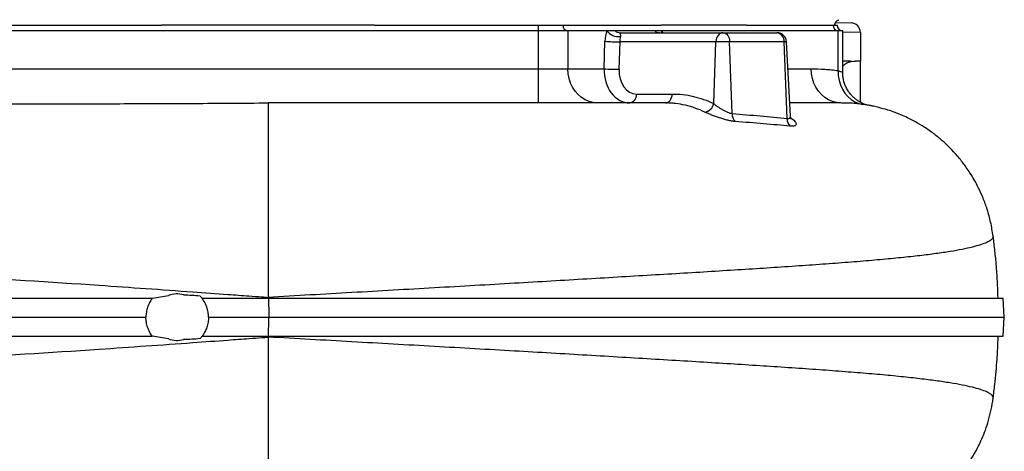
# Model space of a CAD drawing. Header units: millimetres. Extents: x 2572 to 4387, y 1283 to 6159.
# Tile 5 of 13: x 3348 to 4387, y 1921 to 2377. Entities that reach past the tile are written whole.
import ezdxf

# ---------------------------------------------------------------- set-up
doc = ezdxf.new("R2010")
doc.units = ezdxf.units.MM
doc.header["$LTSCALE"] = 2

msp = doc.modelspace()

# ---------------------------------------------------------------- linework, layer by layer
at = {"color": 7, "linetype": 'Continuous', "lineweight": 25}
for p, q in [((3325.1, 2370.9), (3498.2, 2370.9)), ((3722.4, 2370.9), (3895.5, 2370.9)), ((3895.5, 2364.9), (3895.5, 2370.9)), ((3895.5, 2370.9), (3921.5, 2370.9)), ((3921.5, 2370.9), (4025.4, 2370.9)), ((4025.4, 2370.9), (4025.4, 2370.9)), ((4115.2, 2370.9), (4206.7, 2370.9)), ((4206.7, 2370.9), (4210.7, 2370.9)), ((4209.3, 2373.6), (4225.4, 2373.3)), ((4212.7, 2376.7), (4212.7, 2376.7)), ((4212.7, 2376.7), (4212.7, 2376.7)), ((3895.5, 2364.9), (3325.1, 2364.9)), ((3895.5, 2324.9), (3895.5, 2364.9)), ((3926.7, 2364.9), (3895.5, 2364.9)), ((3926.7, 2364.9), (3926.7, 2324.9)), ((3967.7, 2364.9), (3926.7, 2364.9)), ((3976.5, 2364.9), (3967.7, 2364.9)), ((4018.4, 2364.9), (3976.5, 2364.9)), ((3981.7, 2362.9), (4090, 2362.9)), ((4026.2, 2364.9), (4018.4, 2364.9)), ((4211.9, 2364.9), (4026.2, 2364.9)), ((4090, 2362.9), (4090.7, 2362.9)), ((4090.7, 2362.9), (4147.3, 2362.9)), ((4147.3, 2362.9), (4147.4, 2362.9)), ((4211.9, 2323), (4211.9, 2364.9)), ((4216.7, 2364.9), (4211.9, 2364.9)), ((4216.7, 2321), (4216.7, 2364.9)), ((4235.3, 2363.3), (4235.3, 2333.1)), ((3964.8, 2324.9), (3965.6, 2353.9)), ((3981.3, 2353.4), (3980.5, 2324.3)), ((4082.9, 2353.4), (3981.3, 2353.4)), ((4080.5, 2288.2), (4082.9, 2353.4)), ((4097.3, 2353.4), (4082.9, 2353.4)), ((4100, 2277.7), (4097.3, 2353.4)), ((4154.7, 2353.4), (4097.3, 2353.4)), ((4157.9, 2272.5), (4154.7, 2353.4)), ((4161.5, 2274.9), (4157.4, 2353.4)), ((4224.6, 2332.9), (4216.7, 2332.8)), ((4235.3, 2333.1), (4229.9, 2333)), ((4235.3, 2289.5), (4235.3, 2332.3)), ((3325.1, 2324.9), (3895.5, 2324.9)), ((3895.5, 2288.9), (3895.5, 2324.9)), ((3895.5, 2324.9), (3926.7, 2324.9)), ((3926.7, 2324.9), (3964.8, 2324.9)), ((3998.9, 2298.3), (4036.7, 2298.3)), ((3610.3, 2288.9), (3610.3, 2083.8)), ((3610.3, 2083.8), (3610.3, 2082.9)), ((4387.2, 2062.9), (4386.1, 2082.9)), ((4386.1, 2042.9), (4387.2, 2062.9)), ((3610.3, 2042.9), (3610.3, 2041.9)), ((3610.3, 2041.9), (3610.3, 1841.4))]:
    msp.add_line(p, q, dxfattribs=at)
at = {"color": 8, "linetype": 'Continuous', "lineweight": 25}
for p, q in [((4235.3, 2363.3), (4216.7, 2363.5)), ((4157.4, 2353.4), (4154.7, 2353.4)), ((4158.9, 2324.9), (4183.5, 2324.9)), ((4238.2, 2287.3), (4238, 2287.3))]:
    msp.add_line(p, q, dxfattribs=at)
at = {"color": 8, "linetype": 'Continuous', "lineweight": 25, "flags": 128}
msp.add_lwpolyline([(4025.4, 2362.9), (4025.6, 2363.8), (4026.2, 2364.9)], dxfattribs=at)
at = {"color": 7, "linetype": 'Continuous', "lineweight": 25, "flags": 128}
for points in [[(4090, 2362.9), (4088.6, 2362.7), (4087.3, 2362.2), (4086.1, 2361.3), (4085.1, 2360.1), (4084.2, 2358.7), (4083.5, 2357.1), (4083.1, 2355.3), (4082.9, 2353.4)], [(4090.7, 2362.9), (4091.9, 2362.7), (4093.1, 2362.2), (4094.3, 2361.3), (4095.3, 2360.1), (4096.1, 2358.7), (4096.7, 2357.1), (4097.1, 2355.3), (4097.3, 2353.4)], [(3957.8, 2288.9), (3953.4, 2289.2), (3949.1, 2290.3), (3944.9, 2292.1), (3941, 2294.6), (3937.4, 2297.7), (3934.3, 2301.3), (3931.6, 2305.4), (3929.5, 2309.9), (3927.9, 2314.7), (3927, 2319.7), (3926.7, 2324.9)], [(4214.6, 2288.9), (4210.2, 2289.2), (4205.9, 2290.3), (4201.7, 2292.1), (4197.8, 2294.6), (4194.2, 2297.7), (4191.1, 2301.3), (4188.4, 2305.4), (4186.3, 2309.9), (4184.7, 2314.7), (4183.8, 2319.7), (4183.5, 2324.9)], [(4211.9, 2323), (4212, 2317.8), (4212.8, 2312.7), (4214.2, 2307.8), (4216.3, 2303.3), (4218.9, 2299.1), (4222, 2295.5), (4225.5, 2292.4), (4229.4, 2290), (4233.6, 2288.3), (4238, 2287.3)], [(3998.9, 2298.3), (3998.7, 2296.5), (3998.2, 2294.7), (3997.6, 2293), (3996.7, 2291.6), (3995.6, 2290.4), (3994.4, 2289.6), (3993.1, 2289), (3991.8, 2288.9)], [(4029.6, 2288.9), (4031, 2289), (4032.2, 2289.6), (4033.4, 2290.4), (4034.5, 2291.6), (4035.4, 2293), (4036, 2294.7), (4036.5, 2296.5), (4036.7, 2298.3)], [(4215.8, 2288.8), (4214.6, 2288.9), (4214.6, 2288.9), (4214.6, 2288.9)], [(3610.8, 2082.9), (3610.8, 2076.8), (3610.9, 2070.7), (3610.9, 2062.9)], [(3610.8, 2042.9), (3610.8, 2049), (3610.9, 2055.1), (3610.9, 2062.9)]]:
    msp.add_lwpolyline(points, dxfattribs=at)
at = {"color": 7, "linetype": 'Continuous', "lineweight": 25}
for centre, radius, start, end in [((3927.1, 2370.5), 5.64, 176.1887, 265.5981), ((4212.3, 2370.5), 5.64, 176.1887, 265.5981), ((4216.7, 2370.9), 6, 180, 270), ((4225.3, 2363.3), 10, 0, 89), ((3980.2, 2374.7), 15.9, 218.0408, 276.4841), ((3981.8, 2370.8), 7.93, 228.4093, 269.4873), ((4023.7, 2370.8), 7.93, 228.4093, 269.4873), ((4145.9, 2354.1), 8.86, 355.2962, 80.9946), ((4147.4, 2352.9), 10, 3, 90), ((3978.8, 2512.9), 159.5, 265.2676, 270.9192), ((3978, 2483.9), 159.5, 265.2676, 270.9192), ((4069.5, 2290.3), 11.2, 278.3312, 349.1623), ((4110.5, 2277), 10.5, 176.0186, 226.995), ((4168.1, 2271.9), 10.3, 177.0947, 227.7987), ((3514.3, 2062.9), 24.5, 73.8595, 112.0076), ((3514.3, 2062.9), 24.5, 247.7935, 286.2326)]:
    msp.add_arc(centre, radius, start, end, dxfattribs=at)
for centre, major_axis, ratio, start_param, end_param in [((3976, 2352.9), (0, 20), 0.517638, 0.927295, 1.518436), ((3984.6, 2352.9), (0, 10), 0.328169, 0.927295, 1.518436), ((4195.3, 2339), (-0.7, 382.7), 0.104497, 4.69484, 4.696952), ((3992.5, 2324.9), (1.7, 36), 0.768544, 1.607615, 3.178412), ((3999.6, 2324.3), (1.5, 26), 0.730894, 1.613416, 3.184212)]:
    msp.add_ellipse(centre, major_axis=major_axis, ratio=ratio, start_param=start_param, end_param=end_param, dxfattribs=at)
at = {"color": 8, "linetype": 'Continuous', "lineweight": 25}
msp.add_ellipse((4017.9, 2352.9), major_axis=(0, 20), ratio=0.517638, start_param=5.235988, end_param=5.35589, dxfattribs=at)
at = {"color": 7, "linetype": 'Continuous', "lineweight": 25}
for points, knots in [([(3722.4, 2370.9), (3722, 2370.9), (3704.2, 2370.9), (3666.8, 2370.9), (3610.3, 2370.9), (3553.8, 2370.9), (3516.4, 2370.9), (3498.6, 2370.9), (3498.2, 2370.9)], [0, 0, 0, 0, 0.005206, 0.238509, 0.5, 0.761487, 0.994794, 1, 1, 1, 1]), ([(4115.2, 2370.9), (4112.9, 2370.9), (4108.6, 2370.9), (4099.5, 2370.9), (4087.9, 2370.9), (4074, 2370.9), (4059.7, 2370.9), (4047.1, 2370.9), (4035.6, 2370.9), (4028.9, 2370.9), (4025.4, 2370.9)], [0, 0, 0, 0, 0.074941, 0.148055, 0.305237, 0.464029, 0.615786, 0.779961, 0.883595, 1, 1, 1, 1]), ([(4208.4, 2370.9), (4208.4, 2371.5), (4208.5, 2372.7), (4209.4, 2374.5), (4210.8, 2375.9), (4212.1, 2376.4), (4212.7, 2376.7)], [0, 0, 0, 0, 0.230804, 0.482508, 0.743657, 1, 1, 1, 1]), ([(3981.7, 2362.9), (3981.5, 2362.9), (3981.5, 2362.8), (3981.4, 2362.7), (3981.4, 2362.7), (3981.4, 2362.5), (3981.5, 2362.4), (3981.6, 2362.2), (3981.7, 2362), (3981.8, 2361.6), (3982, 2361.2), (3982.1, 2360.5), (3982.1, 2360.2), (3982.1, 2359.8), (3982.1, 2359.6), (3982.1, 2359.3), (3982, 2359.1), (3982, 2358.9)], [0, 0, 0, 0, 0.125, 0.125, 0.25, 0.25, 0.375, 0.375, 0.5, 0.5, 0.75, 0.75, 0.875, 0.875, 0.9375, 0.9375, 1, 1, 1, 1]), ([(4023.6, 2362.9), (4023.5, 2362.9), (4023.2, 2362.9), (4023.2, 2362.9), (4023.2, 2362.9)], [0, 0, 0, 0, 0.478722, 1, 1, 1, 1]), ([(4226.6, 2332.7), (4225.5, 2332.4), (4223.3, 2331.9), (4219.9, 2330.4), (4217.8, 2328.5), (4216.7, 2327.5)], [0, 0, 0, 0, 0.312511, 0.632641, 1, 1, 1, 1]), ([(4183.5, 2324.9), (4188.2, 2324.9), (4192.9, 2324.7), (4202.4, 2324.1), (4207.1, 2323.7), (4211.9, 2323)], [0, 0, 0, 0, 0.5, 0.5, 1, 1, 1, 1]), ([(4241.9, 2286.7), (4241.8, 2286.8), (4241.5, 2286.8), (4240.7, 2287.1), (4239.4, 2287.6), (4237.8, 2288.2), (4235.7, 2289.3), (4233.1, 2290.7), (4230.3, 2292.7), (4227.4, 2295.3), (4224.7, 2298.2), (4222.2, 2301.6), (4220.1, 2305.4), (4218.5, 2309.5), (4217.3, 2313.8), (4216.7, 2317.7), (4216.8, 2320.1), (4216.8, 2321)], [0, 0, 0, 0, 0.0343423, 0.0785989, 0.1207588, 0.1634409, 0.2130458, 0.2744621, 0.3464026, 0.424231, 0.505468, 0.5900117, 0.6769227, 0.7653399, 0.8547182, 0.944713, 1, 1, 1, 1]), ([(4036.7, 2298.3), (4044.2, 2298.3), (4051.7, 2297.5), (4066.3, 2294.1), (4073.4, 2291.6), (4080.5, 2288.2)], [0, 0, 0, 0, 0.5, 0.5, 1, 1, 1, 1]), ([(3200.9, 2289.4), (3202.4, 2289.4), (3212.2, 2289.2), (3231.6, 2288.9), (3259.1, 2288.5), (3287.6, 2288.3), (3316.8, 2288.1), (3347, 2288), (3379.8, 2288), (3415.4, 2288), (3453.7, 2288.1), (3492.4, 2288.2), (3531.6, 2288.4), (3570.9, 2288.6), (3597.1, 2288.8), (3610.3, 2288.9)], [0, 0, 0, 0, 0.0125014, 0.0857571, 0.1593816, 0.2321674, 0.3054914, 0.3793868, 0.453857, 0.5432496, 0.6334024, 0.7242249, 0.8156471, 0.9076075, 1, 1, 1, 1]), ([(4029.6, 2288.9), (4017.8, 2288.9), (3991.2, 2288.9), (3943.1, 2288.9), (3867.8, 2288.9), (3803, 2288.9), (3710.7, 2288.9), (3660.7, 2288.9), (3610.3, 2288.9)], [0.7488429, 0.7488429, 0.7488429, 0.7488429, 0.7758512, 0.8075328, 0.8477429, 0.9196346, 0.9196346, 1, 1, 1, 1]), ([(4071.1, 2279.2), (4067.8, 2280.8), (4064.4, 2282.2), (4059.3, 2284), (4057.6, 2284.6), (4054.2, 2285.6), (4052.4, 2286), (4047.2, 2287.3), (4043.8, 2287.9), (4038.5, 2288.5), (4036.7, 2288.6), (4033.2, 2288.8), (4031.4, 2288.9), (4029.6, 2288.9)], [0, 0, 0, 0, 0.25, 0.25, 0.375, 0.375, 0.5, 0.5, 0.75, 0.75, 0.875, 0.875, 1, 1, 1, 1]), ([(4080.5, 2288.2), (4081.1, 2287.7), (4081.7, 2287.2), (4083.1, 2286.1), (4083.9, 2285.6), (4085.4, 2284.5), (4086.2, 2284), (4087.9, 2282.9), (4088.7, 2282.4), (4090, 2281.6), (4090.5, 2281.4), (4091.3, 2280.9), (4091.8, 2280.7), (4093.1, 2280), (4094, 2279.6), (4095.8, 2278.8), (4096.7, 2278.5), (4098.4, 2278), (4099.2, 2277.8), (4100, 2277.7)], [0, 0, 0, 0, 0.125, 0.125, 0.25, 0.25, 0.375, 0.375, 0.5, 0.5, 0.5625, 0.5625, 0.625, 0.625, 0.75, 0.75, 0.875, 0.875, 1, 1, 1, 1]), ([(4214.6, 2288.9), (4213.6, 2288.9), (4211.6, 2288.9), (4205.7, 2288.9), (4197.8, 2288.9), (4187.8, 2288.9), (4175.7, 2288.9), (4166.6, 2288.9), (4161, 2288.9), (4160.8, 2288.9)], [0, 0, 0, 0, 0.167644, 0.334229, 0.499978, 0.665124, 0.829969, 0.991883, 1, 1, 1, 1]), ([(4375.4, 2148.3), (4374.6, 2153.2), (4373.1, 2162.8), (4369.4, 2176.2), (4365.1, 2188.2), (4360.4, 2198.6), (4355.7, 2207.4), (4351.3, 2214.7), (4347.3, 2220.5), (4343.6, 2225.6), (4339.7, 2230.6), (4334.8, 2236.2), (4328.8, 2242.5), (4321.4, 2249.4), (4312.7, 2256.6), (4303.2, 2263.2), (4293.8, 2268.8), (4285.5, 2273.1), (4278.3, 2276.3), (4271.4, 2279), (4263.7, 2281.7), (4256, 2283.8), (4250.4, 2285.1), (4247.4, 2285.7), (4245.7, 2286.1), (4243.7, 2286.4), (4240.5, 2287), (4236, 2287.6), (4229.9, 2288.3), (4223, 2288.7), (4218.2, 2288.8), (4215.8, 2288.8)], [0, 0, 0, 0, 0.0610151, 0.11773, 0.169555, 0.2160146, 0.2567427, 0.2914708, 0.3200116, 0.342242, 0.3680867, 0.3975555, 0.4327163, 0.473551, 0.5199875, 0.5698723, 0.6143369, 0.6523766, 0.6840655, 0.709541, 0.7426259, 0.7835797, 0.8068855, 0.8130166, 0.819936, 0.8284894, 0.8390642, 0.8669451, 0.904285, 0.9511045, 1, 1, 1, 1]), ([(4103.3, 2269.3), (4102.1, 2269.3), (4100.9, 2269.5), (4098.9, 2269.8), (4098.3, 2270), (4096.9, 2270.2), (4096.2, 2270.4), (4094.1, 2270.9), (4092.6, 2271.3), (4090.4, 2271.9), (4089.7, 2272.1), (4088.2, 2272.6), (4087.5, 2272.8), (4085.3, 2273.5), (4083.8, 2274), (4081, 2275.1), (4079.6, 2275.6), (4077.6, 2276.4), (4077, 2276.6), (4075.7, 2277.2), (4075.1, 2277.4), (4073.3, 2278.2), (4072.1, 2278.7), (4071.1, 2279.2)], [0, 0, 0, 0, 0.125, 0.125, 0.1875, 0.1875, 0.25, 0.25, 0.375, 0.375, 0.4375, 0.4375, 0.5, 0.5, 0.625, 0.625, 0.75, 0.75, 0.8125, 0.8125, 0.875, 0.875, 1, 1, 1, 1]), ([(4162.4, 2271.9), (4162.4, 2271.9), (4162.4, 2271.9), (4162.1, 2272.4), (4161.7, 2273.4), (4161.6, 2274.4), (4161.5, 2274.9)], [0, 0, 0, 0, 0.174401, 0.448511, 0.721748, 1, 1, 1, 1]), ([(4380.6, 2082.9), (4380.3, 2092.1), (4379.6, 2113.9), (4377, 2135.7), (4375.4, 2148.3)], [0, 0, 0, 0, 0.419942, 1, 1, 1, 1]), ([(2747.9, 2112.9), (2750.8, 2112.9), (2756.8, 2113.1), (2771.7, 2113.5), (2799.3, 2114.1), (2869.1, 2115.6), (2956.6, 2116.3), (3054.1, 2115), (3128.9, 2113.1), (3203.4, 2110.1), (3306.9, 2104.7), (3412.2, 2098.1), (3510.1, 2091.1), (3562.9, 2087.3), (3587.1, 2085.5), (3601.3, 2084.5), (3608, 2084), (3610.3, 2083.8)], [0, 0, 0, 0, 0.015407, 0.030813, 0.075293, 0.149427, 0.347117, 0.422333, 0.497549, 0.601219, 0.663422, 0.821574, 0.920419, 0.957486, 0.979726, 0.993242, 1, 1, 1, 1]), ([(2739.2, 2082.9), (2745, 2082.9), (2750.8, 2082.9), (2763, 2082.9), (2769.2, 2082.9), (2788.3, 2082.9), (2801.6, 2082.9), (2843, 2082.9), (2872.7, 2082.9), (2936, 2082.9), (2969.5, 2082.9), (3040, 2082.9), (3077, 2082.9), (3153.6, 2082.9), (3193.3, 2082.9), (3274.4, 2082.9), (3315.9, 2082.9), (3399.6, 2082.9), (3441.9, 2082.9), (3485.4, 2082.9), (3486.7, 2082.9), (3488, 2082.9)], [0, 0, 0, 0, 0.03125, 0.03125, 0.0625, 0.0625, 0.125, 0.125, 0.25, 0.25, 0.375, 0.375, 0.5, 0.5, 0.625, 0.625, 0.75, 0.75, 0.875, 0.875, 0.8788333, 0.8788333, 0.8788333, 0.8788333]), ([(3488, 2082.9), (3486.9, 2081.4), (3486, 2079.9), (3484.3, 2076.8), (3483.6, 2075.2), (3482.7, 2072.6), (3482.5, 2071.7), (3482, 2070), (3481.9, 2069.1), (3481.4, 2066.5), (3481.3, 2064.7), (3481.3, 2062.9)], [0, 0, 0, 0, 0.25, 0.25, 0.5, 0.5, 0.625, 0.625, 0.75, 0.75, 1, 1, 1, 1]), ([(3488, 2082.9), (3490.9, 2083.5), (3493.7, 2084), (3499.4, 2084.9), (3502.2, 2085.3), (3505.1, 2085.6)], [0, 0, 0, 0, 0.5, 0.5, 1, 1, 1, 1]), ([(3521.1, 2086.4), (3524, 2086.4), (3526.9, 2086.3), (3532.6, 2086), (3535.5, 2085.7), (3538.4, 2085.4)], [0, 0, 0, 0, 0.5, 0.5, 1, 1, 1, 1]), ([(3547.3, 2062.9), (3547.3, 2064.7), (3547.1, 2066.5), (3546.7, 2069.1), (3546.5, 2070), (3546.1, 2071.7), (3545.8, 2072.6), (3545, 2075.1), (3544.3, 2076.7), (3543, 2079.1), (3542.6, 2079.9), (3541.6, 2081.4), (3541.1, 2082.1), (3540.5, 2082.9)], [0, 0, 0, 0, 0.25, 0.25, 0.375, 0.375, 0.5, 0.5, 0.75, 0.75, 0.875, 0.875, 1, 1, 1, 1]), ([(3540.5, 2082.9), (3542.9, 2082.9), (3545.2, 2082.9), (3558.1, 2082.9), (3568.6, 2082.9), (3589.8, 2082.9), (3600.3, 2082.9), (3610.8, 2082.9)], [0.9305863, 0.9305863, 0.9305863, 0.9305863, 0.9375, 0.9375, 0.96875, 0.96875, 0.99999724, 0.99999724, 0.99999724, 0.99999724]), ([(3610.8, 2082.9), (3627, 2082.9), (3656.2, 2082.9), (3698.1, 2082.9), (3736.7, 2082.9), (3774.8, 2082.9), (3812.4, 2082.9), (3847.3, 2082.9), (3879.5, 2082.9), (3909.2, 2082.9), (3938.3, 2082.9), (3966.9, 2082.9), (3994.7, 2082.9), (4022, 2082.9), (4048.5, 2082.9), (4074.2, 2082.9), (4102.8, 2082.9), (4133.7, 2082.9), (4166.2, 2082.9), (4196.8, 2082.9), (4225.4, 2082.9), (4251.8, 2082.9), (4276.1, 2082.9), (4298.1, 2082.9), (4317.8, 2082.9), (4335.1, 2082.9), (4350, 2082.9), (4362.4, 2082.9), (4371.4, 2082.9), (4377.7, 2082.9), (4382.3, 2082.9), (4385.6, 2082.9), (4385.9, 2082.9), (4386.1, 2082.9)], [0, 0, 0, 0, 0.038891, 0.070206, 0.101566, 0.132938, 0.164292, 0.195602, 0.221574, 0.247555, 0.273527, 0.299498, 0.32548, 0.351451, 0.377423, 0.403405, 0.429377, 0.466701, 0.504053, 0.541378, 0.578613, 0.615877, 0.653112, 0.690346, 0.727608, 0.764842, 0.802077, 0.83934, 0.876576, 0.904414, 0.932252, 0.967197, 1, 1, 1, 1]), ([(2738.3, 2062.9), (2744.1, 2062.9), (2750, 2062.9), (2762.1, 2062.9), (2768.4, 2062.9), (2787.5, 2062.9), (2800.7, 2062.9), (2842.2, 2062.9), (2872, 2062.9), (2935.3, 2062.9), (2968.9, 2062.9), (3039.5, 2062.9), (3076.5, 2062.9), (3153.2, 2062.9), (3192.9, 2062.9), (3274.1, 2062.9), (3315.7, 2062.9), (3398.6, 2062.9), (3439.9, 2062.9), (3481.3, 2062.9)], [0, 0, 0, 0, 0.03125, 0.03125, 0.0625, 0.0625, 0.125, 0.125, 0.25, 0.25, 0.375, 0.375, 0.5, 0.5, 0.625, 0.625, 0.75, 0.75, 0.8722161, 0.8722161, 0.8722161, 0.8722161]), ([(3488, 2042.9), (3486.9, 2044.3), (3486, 2045.8), (3484.3, 2048.9), (3483.6, 2050.6), (3482.7, 2053.1), (3482.5, 2054), (3482, 2055.7), (3481.9, 2056.6), (3481.4, 2059.3), (3481.3, 2061.1), (3481.3, 2062.9)], [0, 0, 0, 0, 0.25, 0.25, 0.5, 0.5, 0.625, 0.625, 0.75, 0.75, 1, 1, 1, 1]), ([(3547.3, 2062.9), (3547.3, 2061.1), (3547.1, 2059.3), (3546.7, 2056.6), (3546.5, 2055.7), (3546.1, 2054), (3545.8, 2053.1), (3545, 2050.6), (3544.3, 2049), (3543, 2046.6), (3542.6, 2045.8), (3541.6, 2044.3), (3541.1, 2043.6), (3540.5, 2042.9)], [0, 0, 0, 0, 0.25, 0.25, 0.375, 0.375, 0.5, 0.5, 0.75, 0.75, 0.875, 0.875, 1, 1, 1, 1]), ([(3547.3, 2062.9), (3547.4, 2062.9), (3547.5, 2062.9), (3558.1, 2062.9), (3568.7, 2062.9), (3589.8, 2062.9), (3600.4, 2062.9), (3610.9, 2062.9)], [0.93720925, 0.93720925, 0.93720925, 0.93720925, 0.9375, 0.9375, 0.96875, 0.96875, 1, 1, 1, 1]), ([(3610.9, 2062.9), (3624.5, 2062.9), (3651.8, 2062.9), (3692.5, 2062.9), (3732.9, 2062.9), (3773, 2062.9), (3812.7, 2062.9), (3851.7, 2062.9), (3889.9, 2062.9), (3927.1, 2062.9), (3963.3, 2062.9), (3998.5, 2062.9), (4032.6, 2062.9), (4065.5, 2062.9), (4097.3, 2062.9), (4127.7, 2062.9), (4156.8, 2062.9), (4184.4, 2062.9), (4210.6, 2062.9), (4235.1, 2062.9), (4258, 2062.9), (4279.2, 2062.9), (4298.5, 2062.9), (4316, 2062.9), (4331.7, 2062.9), (4345.5, 2062.9), (4357.3, 2062.9), (4367.2, 2062.9), (4375.2, 2062.9), (4381.3, 2062.9), (4385.2, 2062.9), (4387.1, 2062.9), (4387, 2062.9), (4386.9, 2062.9)], [0, 0, 0, 0, 0.0327247, 0.0655106, 0.0983719, 0.1313241, 0.1643736, 0.197409, 0.2303335, 0.2631738, 0.2959472, 0.3286718, 0.361374, 0.3940822, 0.4268303, 0.4596345, 0.4924968, 0.5254084, 0.5583471, 0.5912963, 0.6242395, 0.6571598, 0.6900405, 0.7228591, 0.7556179, 0.7883359, 0.8210379, 0.8537541, 0.886511, 0.9193312, 0.9522308, 0.9852278, 1, 1, 1, 1]), ([(2739.2, 2042.9), (2745, 2042.9), (2750.8, 2042.9), (2763, 2042.9), (2769.2, 2042.9), (2788.3, 2042.9), (2801.6, 2042.9), (2843, 2042.9), (2872.7, 2042.9), (2936, 2042.9), (2969.5, 2042.9), (3040, 2042.9), (3077, 2042.9), (3153.6, 2042.9), (3193.3, 2042.9), (3274.4, 2042.9), (3315.9, 2042.9), (3399.6, 2042.9), (3441.9, 2042.9), (3485.4, 2042.9), (3486.7, 2042.9), (3488, 2042.9)], [0.0000021, 0.0000021, 0.0000021, 0.0000021, 0.03125, 0.03125, 0.0625, 0.0625, 0.125, 0.125, 0.25, 0.25, 0.375, 0.375, 0.5, 0.5, 0.625, 0.625, 0.75, 0.75, 0.875, 0.875, 0.8788333, 0.8788333, 0.8788333, 0.8788333]), ([(2747.9, 2012.9), (2750.8, 2012.8), (2756.8, 2012.6), (2771.7, 2012.2), (2799.3, 2011.6), (2868.9, 2010.2), (2956.3, 2009.5), (3053.8, 2010.7), (3128.5, 2012.6), (3203.1, 2015.6), (3306.7, 2021), (3412.1, 2027.7), (3510.1, 2034.6), (3562.9, 2038.4), (3587.1, 2040.2), (3601.3, 2041.2), (3608, 2041.7), (3610.3, 2041.9)], [0, 0, 0, 0, 0.015407, 0.030813, 0.075293, 0.149427, 0.347117, 0.422333, 0.497549, 0.601219, 0.663422, 0.821574, 0.920419, 0.957486, 0.979726, 0.993242, 1, 1, 1, 1]), ([(3538.4, 2040.3), (3535.5, 2040), (3532.6, 2039.7), (3526.9, 2039.4), (3524, 2039.3), (3521.1, 2039.3)], [0, 0, 0, 0, 0.5, 0.5, 1, 1, 1, 1]), ([(3540.5, 2042.9), (3542.9, 2042.9), (3545.2, 2042.9), (3558.1, 2042.9), (3568.6, 2042.9), (3589.8, 2042.9), (3600.3, 2042.9), (3610.8, 2042.9)], [0.9305863, 0.9305863, 0.9305863, 0.9305863, 0.9375, 0.9375, 0.96875, 0.96875, 0.99999724, 0.99999724, 0.99999724, 0.99999724]), ([(3610.8, 2042.9), (3627, 2042.9), (3656.2, 2042.9), (3698.1, 2042.9), (3736.7, 2042.9), (3774.8, 2042.9), (3812.4, 2042.9), (3847.3, 2042.9), (3879.5, 2042.9), (3909.2, 2042.9), (3938.3, 2042.9), (3966.9, 2042.9), (3994.7, 2042.9), (4022, 2042.9), (4048.5, 2042.9), (4074.2, 2042.9), (4102.8, 2042.9), (4133.7, 2042.9), (4166.2, 2042.9), (4196.8, 2042.9), (4225.4, 2042.9), (4251.8, 2042.9), (4276.1, 2042.9), (4298.1, 2042.9), (4317.8, 2042.9), (4335.1, 2042.9), (4350, 2042.9), (4362.4, 2042.9), (4371.4, 2042.9), (4377.7, 2042.9), (4382.3, 2042.9), (4385.5, 2042.9), (4385.9, 2042.9), (4386.1, 2042.9)], [0, 0, 0, 0, 0.038919, 0.070255, 0.101638, 0.133032, 0.164408, 0.19574, 0.22173, 0.247729, 0.273719, 0.299709, 0.325709, 0.351698, 0.377689, 0.403689, 0.429679, 0.467029, 0.504408, 0.541758, 0.57902, 0.61631, 0.653572, 0.690832, 0.72812, 0.76538, 0.802641, 0.839931, 0.877192, 0.90505, 0.932908, 0.967877, 1, 1, 1, 1]), ([(4375.4, 1977.4), (4376, 1982.2), (4377.2, 1991.3), (4378.5, 2005.1), (4379.5, 2017.3), (4380.1, 2027.7), (4380.5, 2035.9), (4380.7, 2040.8), (4380.8, 2042.9)], [0, 0, 0, 0, 0.232974, 0.443503, 0.636135, 0.772311, 0.904355, 1, 1, 1, 1]), ([(4333.1, 1887.9), (4333.7, 1888.5), (4335.8, 1890.8), (4338.6, 1894), (4341.4, 1897.6), (4343.5, 1900.3), (4346.4, 1904.3), (4349.8, 1909.2), (4353.1, 1914.5), (4356.2, 1919.9), (4359.8, 1926.6), (4363.7, 1934.9), (4367.4, 1944.1), (4370.7, 1954.4), (4373.6, 1965.6), (4374.8, 1973.4), (4375.4, 1977.4)], [0, 0, 0, 0, 0.02564, 0.095092, 0.139607, 0.183087, 0.228975, 0.309636, 0.356635, 0.408461, 0.485326, 0.57119, 0.665956, 0.769336, 0.880881, 1, 1, 1, 1])]:
    msp.add_open_spline(points, degree=3, knots=knots, dxfattribs=at)
for points in [[(4224.6, 2332.9), (4225.3, 2333), (4226, 2332.9), (4226.6, 2332.7)], [(4226.6, 2332.7), (4227.8, 2332.9), (4228.9, 2333), (4229.9, 2333)], [(4100, 2277.7), (4120.3, 2276.1), (4139.6, 2274.3), (4157.9, 2272.5)], [(4161.2, 2264.3), (4143, 2266.1), (4123.7, 2267.7), (4103.3, 2269.3)], [(3538.4, 2085.4), (3539.2, 2084.6), (3539.9, 2083.7), (3540.5, 2082.9)], [(3505, 2040.2), (3499.3, 2040.8), (3493.7, 2041.6), (3488.1, 2042.9)], [(3540.5, 2042.9), (3539.9, 2042), (3539.1, 2041.1), (3538.4, 2040.3)]]:
    msp.add_open_spline(points, degree=3, dxfattribs=at)
at = {"color": 8, "linetype": 'Continuous', "lineweight": 25}
for points, knots in [([(4211.9, 2323), (4212.8, 2322.7), (4214.6, 2322.1), (4216.1, 2321.4), (4216.8, 2321), (4216.7, 2321), (4216.6, 2321)], [0, 0, 0, 0, 0.317871, 0.644853, 0.960736, 1, 1, 1, 1]), ([(4157.9, 2272.5), (4158.2, 2272.4), (4159.4, 2272.3), (4160.3, 2272.5), (4161.3, 2273.3), (4161.6, 2274.1), (4161.5, 2274.9), (4161.5, 2274.9)], [0, 0, 0, 0, 0.130245, 0.485349, 0.559643, 0.978865, 1, 1, 1, 1]), ([(4161.8, 2273.1), (4162.4, 2272.8), (4163.9, 2271.8), (4165.6, 2270.3), (4167, 2268.5), (4167.6, 2267), (4167.4, 2265.7), (4166.5, 2264.8), (4164.9, 2264.3), (4163.1, 2264.2), (4161.8, 2264.3), (4161.2, 2264.3)], [0, 0, 0, 0, 0.07222, 0.201955, 0.329624, 0.461469, 0.5844, 0.711774, 0.820443, 0.932707, 1, 1, 1, 1]), ([(4375.2, 2148.3), (4375.3, 2147.8), (4375.4, 2146.4), (4373.3, 2144.2), (4369, 2141.7), (4362.4, 2139.2), (4353.8, 2136.8), (4343.1, 2134.4), (4330.2, 2132.1), (4315.3, 2129.9), (4298.1, 2127.7), (4278.5, 2125.6), (4256.4, 2123.5), (4232.3, 2121.4), (4206.1, 2119.4), (4178, 2117.4), (4148.6, 2115.4), (4118, 2113.4), (4086.4, 2111.5), (4053.4, 2109.4), (4019.2, 2107.4), (3983.6, 2105.3), (3946.9, 2103.1), (3909.1, 2100.9), (3869.6, 2098.6), (3828.5, 2096.2), (3785.8, 2093.8), (3742.5, 2091.3), (3698.7, 2088.8), (3654.7, 2086.3), (3625.1, 2084.7), (3610.3, 2083.8)], [0, 0, 0, 0, 0.020533, 0.054846, 0.08907, 0.123222, 0.157322, 0.191394, 0.22547, 0.259583, 0.293764, 0.329656, 0.365611, 0.401607, 0.43762, 0.473632, 0.509621, 0.543932, 0.578179, 0.612372, 0.646543, 0.680724, 0.714946, 0.749235, 0.783609, 0.819731, 0.855968, 0.892128, 0.928175, 0.964126, 1, 1, 1, 1]), ([(4375.2, 1977.4), (4375.3, 1977.9), (4375.4, 1979.3), (4373.3, 1981.5), (4369, 1984.1), (4362.4, 1986.5), (4353.8, 1989), (4343.1, 1991.3), (4330.2, 1993.6), (4315.3, 1995.8), (4298.1, 1998), (4278.5, 2000.1), (4256.4, 2002.3), (4232.3, 2004.3), (4206.1, 2006.3), (4178, 2008.4), (4148.6, 2010.3), (4118, 2012.3), (4086.4, 2014.3), (4053.4, 2016.3), (4019.2, 2018.4), (3983.6, 2020.5), (3946.9, 2022.7), (3909.1, 2024.9), (3869.6, 2027.2), (3828.5, 2029.5), (3785.8, 2032), (3742.5, 2034.4), (3698.7, 2036.9), (3654.7, 2039.4), (3625.1, 2041.1), (3610.3, 2041.9)], [0, 0, 0, 0, 0.021436, 0.055718, 0.08991, 0.124031, 0.158099, 0.19214, 0.226184, 0.260265, 0.294415, 0.330274, 0.366196, 0.402158, 0.438139, 0.474118, 0.510073, 0.544352, 0.578568, 0.61273, 0.646869, 0.681018, 0.715209, 0.749466, 0.783808, 0.819897, 0.856101, 0.892228, 0.928241, 0.964159, 1, 1, 1, 1])]:
    msp.add_open_spline(points, degree=3, knots=knots, dxfattribs=at)

doc.saveas('drawing.dxf')
